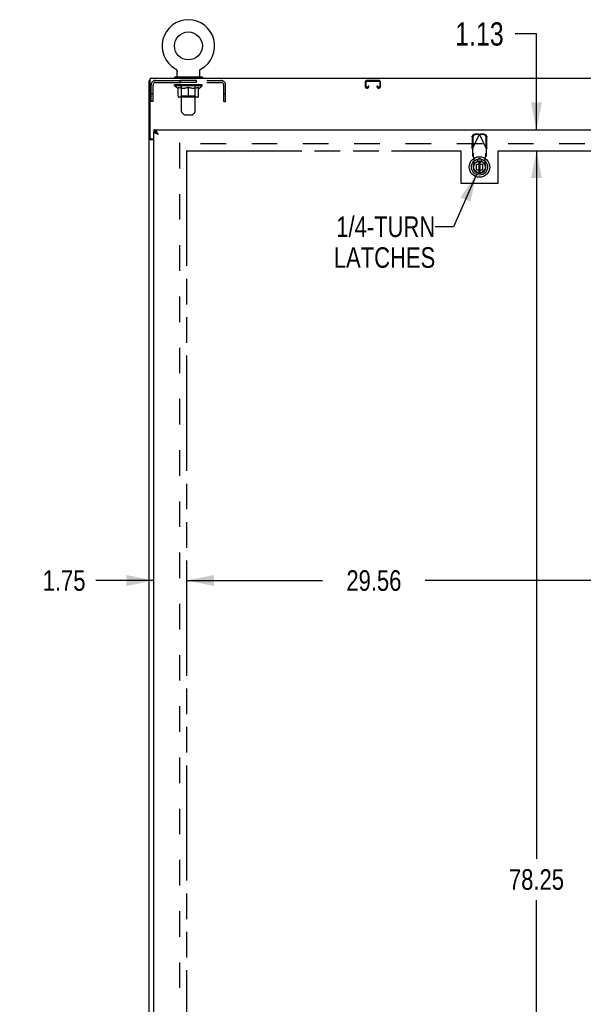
# Model space of a CAD drawing. Header units: inches. Extents: x 0 to 250, y 0 to 162.
# Tile 20 of 44: x 69 to 99, y 51 to 104. Entities that reach past the tile are written whole.
import ezdxf

# ---------------------------------------------------------------- set-up
doc = ezdxf.new("R2010")
doc.units = ezdxf.units.IN
doc.header["$LTSCALE"] = 13.75
doc.header["$MEASUREMENT"] = 0
doc.linetypes.add('HIDDEN', pattern=[0.2, 0.1, -0.1])
doc.linetypes.add('PHANTOM', pattern=[0.8, 0.45, -0.05, 0.1, -0.05, 0.1, -0.05])
doc.layers.get('0').update_dxf_attribs({"linetype": 'CONTINUOUS'})
for name, color, linetype in [('02___PRT_ALL_AXES', 7, 'CONTINUOUS'), ('AVAILABLE_DOOR_SPACE', 7, 'CONTINUOUS'), ('DEFAULT_2', 8, 'HIDDEN'), ('DIMENSIONS', 7, 'CONTINUOUS')]:
    doc.layers.add(name, color=color, linetype=linetype)
doc.styles.get("Standard").update_dxf_attribs({"font": 'txt', "width": 0.8})
doc.dimstyles.new('DIMSTYLE_1', dxfattribs={"dimtxt": 1.102941, "dimasz": 1.470588, "dimexe": 0.09, "dimexo": 0.07, "dimgap": 0.0375, "dimtad": 0, "dimtih": 1, "dimtoh": 1, "dimzin": 4, "dimdsep": 46, "dimtxsty": 'Standard', "dimblk": '_FILLED', "dimblk1": '_FILLED', "dimblk2": '_FILLED', "dimcen": 0.09, "dimadec": 0, "dimazin": 0, "dimtfac": 1, "dimtofl": 0, "dimtmove": 0, "dimatfit": 3, "dimldrblk": '_FILLED', "dimfxl": 0, "dimtolj": 1, "dimtzin": 4, "dimarcsym": 0})
doc.dimstyles.new('DIMSTYLE_2', dxfattribs={"dimtxt": 1.25, "dimasz": 1.470588, "dimexe": 0.09, "dimexo": 0.07, "dimgap": 0.0425, "dimtad": 0, "dimtih": 1, "dimtoh": 1, "dimzin": 4, "dimdsep": 46, "dimtxsty": 'Standard', "dimblk": '_FILLED', "dimblk1": '_FILLED', "dimblk2": '_FILLED', "dimcen": 0.09, "dimadec": 0, "dimazin": 0, "dimtfac": 1, "dimtofl": 0, "dimtmove": 0, "dimatfit": 3, "dimldrblk": '_FILLED', "dimfxl": 0, "dimtolj": 1, "dimtzin": 4, "dimarcsym": 0})
doc.dimstyles.get("Standard").update_dxf_attribs({"dimtxt": 1.25, "dimasz": 1.470588, "dimexe": 0.09, "dimexo": 0.07, "dimgap": 0.09, "dimtad": 0, "dimtih": 1, "dimtoh": 1, "dimzin": 4, "dimdsep": 46, "dimtxsty": 'Standard', "dimblk": '_FILLED', "dimblk1": '_FILLED', "dimblk2": '_FILLED', "dimcen": 0.09, "dimadec": 0, "dimazin": 0, "dimtp": 0.01, "dimtm": 0.01, "dimtfac": 1, "dimtofl": 0, "dimtmove": 0, "dimatfit": 3, "dimldrblk": '_FILLED', "dimfxl": 0, "dimtolj": 1, "dimtzin": 4, "dimarcsym": 0})

# ---------------------------------------------------------------- blocks, each defined once
blk = doc.blocks.new('_FILLED')
at = {"color": 0, "linetype": 'ByBlock'}
blk.add_solid([(0, 0), (-1, 0.2), (-1, -0.2)], dxfattribs=at)
blk = doc.blocks.new('*D11')
at = {"layer": 'DIMENSIONS', "color": 2, "linetype": 'Continuous'}
for p, q in [((76.212, 74.137), (73.1, 74.137)), ((77.962, 74.137), (80.903, 74.137))]:
    blk.add_line(p, q, dxfattribs=at)
at = {"layer": 'DIMENSIONS', "color": 2, "linetype": 'Continuous', "xscale": 1.4705882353, "yscale": 1.4705882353, "zscale": 1.4705882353}
blk.add_blockref('_FILLED', (76.212, 74.137), dxfattribs=at)
at = {"layer": 'DIMENSIONS', "color": 2, "linetype": 'Continuous', "xscale": 1.4705882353, "yscale": 1.4705882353, "zscale": 1.4705882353, "rotation": 180}
blk.add_blockref('_FILLED', (77.962, 74.137), dxfattribs=at)
at = {"layer": 'DIMENSIONS', "color": 2, "linetype": 'Continuous', "insert": (72.548, 74.688), "char_height": 1.1029, "width": 3.52941, "attachment_point": 3, "line_spacing_factor": 0.9}
blk.add_mtext('1.75', dxfattribs=at)
blk = doc.blocks.new('*D12')
at = {"layer": 'DIMENSIONS', "color": 2, "linetype": 'Continuous'}
for p, q in [((77.962, 74.137), (85.261, 74.137)), ((107.524, 74.137), (90.776, 74.137))]:
    blk.add_line(p, q, dxfattribs=at)
at = {"layer": 'DIMENSIONS', "color": 2, "linetype": 'Continuous', "xscale": 1.4705882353, "yscale": 1.4705882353, "zscale": 1.4705882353, "rotation": 180}
blk.add_blockref('_FILLED', (77.962, 74.137), dxfattribs=at)
at = {"layer": 'DIMENSIONS', "color": 2, "linetype": 'Continuous', "xscale": 1.4705882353, "yscale": 1.4705882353, "zscale": 1.4705882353}
blk.add_blockref('_FILLED', (107.524, 74.137), dxfattribs=at)
at = {"layer": 'DIMENSIONS', "color": 2, "linetype": 'Continuous', "insert": (88.018, 74.688), "char_height": 1.1029, "width": 4.41176, "attachment_point": 2, "line_spacing_factor": 0.9}
blk.add_mtext('29.56', dxfattribs=at)
blk = doc.blocks.new('*D14')
at = {"layer": 'DIMENSIONS', "color": 2, "linetype": 'Continuous'}
for p, q in [((96.738, 103.48), (95.604, 103.48)), ((96.738, 98.336), (96.738, 103.48)), ((96.54, 98.336), (98.062, 98.336)), ((96.54, 97.211), (98.062, 97.211)), ((96.738, 97.211), (96.738, 94.27))]:
    blk.add_line(p, q, dxfattribs=at)
at = {"layer": 'DIMENSIONS', "color": 2, "linetype": 'Continuous', "xscale": 1.4705882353, "yscale": 1.4705882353, "zscale": 1.4705882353}
for p, rotation in [((96.738, 98.336), 270), ((96.738, 97.211), 90)]:
    blk.add_blockref('_FILLED', p, dxfattribs=dict(at, rotation=rotation))
at = {"layer": 'DIMENSIONS', "color": 2, "linetype": 'Continuous', "insert": (94.979, 104.105), "char_height": 1.25, "width": 4, "attachment_point": 3, "line_spacing_factor": 0.9}
blk.add_mtext('1.13', dxfattribs=at)
blk = doc.blocks.new('*D15')
at = {"layer": 'DIMENSIONS', "color": 2, "linetype": 'Continuous'}
for p, q in [((96.54, 97.211), (98.062, 97.211)), ((96.738, 97.211), (96.738, 59.189)), ((96.738, 18.961), (96.738, 56.983)), ((96.54, 18.961), (98.062, 18.961))]:
    blk.add_line(p, q, dxfattribs=at)
at = {"layer": 'DIMENSIONS', "color": 2, "linetype": 'Continuous', "xscale": 1.4705882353, "yscale": 1.4705882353, "zscale": 1.4705882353}
for p, rotation in [((96.738, 97.211), 90), ((96.738, 18.961), 270)]:
    blk.add_blockref('_FILLED', p, dxfattribs=dict(at, rotation=rotation))
at = {"layer": 'DIMENSIONS', "color": 2, "linetype": 'Continuous', "insert": (96.738, 58.638), "char_height": 1.1029, "width": 4.41176, "attachment_point": 2, "line_spacing_factor": 0.9}
blk.add_mtext('78.25', dxfattribs=at)

msp = doc.modelspace()

# ---------------------------------------------------------------- linework, layer by layer
at = {"color": 7, "linetype": 'Continuous'}
for p, q in [((77.376, 101.607), (77.376, 101.607)), ((77.376, 101.607), (77.381, 101.604)), ((77.377, 101.606), (77.378, 101.606)), ((77.381, 101.604), (77.386, 101.6)), ((77.386, 101.6), (77.391, 101.597)), ((77.391, 101.597), (77.396, 101.593)), ((77.395, 101.594), (77.4, 101.59)), ((77.4, 101.59), (77.405, 101.586)), ((77.405, 101.586), (77.409, 101.582)), ((77.409, 101.582), (77.413, 101.577)), ((77.413, 101.577), (77.417, 101.573)), ((77.417, 101.573), (77.421, 101.568)), ((77.421, 101.568), (77.425, 101.564)), ((77.428, 101.559), (77.431, 101.554)), ((77.431, 101.554), (77.435, 101.549)), ((77.434, 101.549), (77.437, 101.543)), ((77.437, 101.544), (77.44, 101.538)), ((77.44, 101.538), (77.443, 101.533)), ((77.443, 101.533), (77.445, 101.527)), ((77.445, 101.527), (77.447, 101.522)), ((77.447, 101.522), (77.449, 101.516)), ((77.449, 101.516), (77.451, 101.51)), ((77.45, 101.51), (77.452, 101.504)), ((77.452, 101.505), (77.453, 101.499)), ((77.453, 101.499), (77.454, 101.493)), ((77.454, 101.493), (77.455, 101.487)), ((78.677, 101.487), (78.678, 101.493)), ((78.678, 101.493), (78.679, 101.499)), ((78.679, 101.499), (78.68, 101.505)), ((78.68, 101.504), (78.681, 101.51)), ((78.681, 101.51), (78.683, 101.516)), ((78.683, 101.516), (78.685, 101.522)), ((78.685, 101.522), (78.687, 101.527)), ((78.687, 101.527), (78.689, 101.533)), ((78.689, 101.533), (78.692, 101.538)), ((78.692, 101.538), (78.694, 101.544)), ((78.694, 101.543), (78.697, 101.549)), ((78.697, 101.549), (78.7, 101.554)), ((78.7, 101.554), (78.704, 101.559)), ((78.704, 101.559), (78.707, 101.564)), ((78.707, 101.564), (78.711, 101.568)), ((78.711, 101.568), (78.715, 101.573)), ((78.714, 101.573), (78.719, 101.577)), ((78.718, 101.577), (78.723, 101.582)), ((78.723, 101.582), (78.727, 101.586)), ((78.727, 101.586), (78.732, 101.59)), ((78.731, 101.59), (78.736, 101.594)), ((78.736, 101.593), (78.741, 101.597)), ((78.741, 101.597), (78.746, 101.6)), ((78.746, 101.6), (78.751, 101.604)), ((78.746, 101.6), (78.747, 101.601)), ((78.751, 101.604), (78.756, 101.607)), ((78.754, 101.606), (78.755, 101.606)), ((76.014, 100.982), (75.962, 100.982)), ((77.316, 101.164), (77.316, 101.122)), ((78.816, 101.164), (77.316, 101.164)), ((78.816, 101.122), (77.316, 101.122)), ((77.351, 101.122), (77.351, 101.086)), ((77.455, 101.487), (77.455, 101.481)), ((77.456, 101.475), (77.456, 101.47)), ((77.456, 101.184), (77.456, 101.47)), ((78.676, 101.481), (78.677, 101.487)), ((78.676, 101.475), (78.676, 101.481)), ((78.676, 101.475), (78.676, 101.481)), ((78.676, 101.47), (78.676, 101.475)), ((78.676, 101.184), (78.676, 101.47)), ((78.781, 101.122), (78.781, 101.086)), ((78.816, 101.164), (78.816, 101.122)), ((76.212, 98.336), (76.212, 98.232)), ((76.066, 97.835), (75.962, 97.835)), ((76.066, 97.835), (76.066, 97.846)), ((76.335, 98.191), (76.324, 98.198)), ((93.875, 95.95), (93.898, 95.961))]:
    msp.add_line(p, q, dxfattribs=at)
at = {"color": 3, "linetype": 'Continuous'}
for p, q in [((75.962, 11.19), (75.962, 100.982)), ((76.014, 97.906), (76.014, 101.086)), ((111.91, 101.086), (76.014, 101.086)), ((76.212, 98.336), (111.149, 98.336)), ((76.212, 97.794), (76.032, 97.794)), ((76.074, 97.846), (76.212, 97.846)), ((76.212, 17.94), (76.212, 98.232))]:
    msp.add_line(p, q, dxfattribs=at)
at = {"color": 6, "linetype": 'Continuous'}
for p, q in [((93.642, 96.648), (93.642, 96.023)), ((93.72, 96.023), (93.72, 96.648))]:
    msp.add_line(p, q, dxfattribs=at)
at = {"color": 7, "linetype": 'Continuous'}
for points in [[(77.425, 101.564), (77.428, 101.559), (77.431, 101.554)], [(77.455, 101.481), (77.456, 101.475), (77.456, 101.47)], [(76.081, 97.82), (76.079, 97.821), (76.076, 97.822), (76.074, 97.824), (76.072, 97.825), (76.07, 97.827), (76.068, 97.828), (76.067, 97.83), (76.066, 97.831), (76.066, 97.833), (76.066, 97.835)], [(76.106, 97.794), (76.106, 97.796), (76.106, 97.798), (76.105, 97.8), (76.105, 97.802), (76.104, 97.804), (76.103, 97.806), (76.101, 97.807), (76.1, 97.809), (76.098, 97.81), (76.095, 97.812), (76.093, 97.813), (76.091, 97.815), (76.089, 97.816), (76.086, 97.817), (76.081, 97.82)], [(76.324, 98.198), (76.313, 98.204), (76.301, 98.21), (76.29, 98.215), (76.279, 98.22), (76.268, 98.223), (76.257, 98.227), (76.245, 98.229), (76.234, 98.231), (76.223, 98.232), (76.212, 98.232)], [(76.458, 98.09), (76.447, 98.097), (76.436, 98.104), (76.425, 98.111), (76.414, 98.118), (76.404, 98.126), (76.394, 98.133), (76.384, 98.14), (76.375, 98.147), (76.366, 98.154), (76.358, 98.161), (76.35, 98.168), (76.343, 98.175), (76.337, 98.183), (76.331, 98.19), (76.328, 98.195)], [(76.458, 98.09), (76.447, 98.1), (76.436, 98.11), (76.425, 98.12), (76.414, 98.13), (76.402, 98.14), (76.391, 98.149), (76.38, 98.158), (76.369, 98.167), (76.357, 98.175), (76.346, 98.183), (76.335, 98.191)]]:
    msp.add_lwpolyline(points, dxfattribs=at)
at = {"color": 3, "linetype": 'Continuous'}
for points in [[(76.369, 98.223), (76.357, 98.238), (76.346, 98.251), (76.335, 98.264), (76.324, 98.276), (76.313, 98.287), (76.301, 98.297), (76.29, 98.306), (76.279, 98.314), (76.268, 98.321), (76.257, 98.326), (76.245, 98.331), (76.234, 98.334), (76.223, 98.336), (76.212, 98.336)], [(76.005, 97.806), (75.997, 97.809), (75.993, 97.81), (75.99, 97.811), (75.986, 97.813), (75.983, 97.814), (75.98, 97.815), (75.977, 97.817), (75.974, 97.818), (75.971, 97.82), (75.969, 97.822), (75.967, 97.823), (75.965, 97.825), (75.964, 97.827), (75.963, 97.829), (75.962, 97.831), (75.962, 97.833), (75.962, 97.835)], [(76.032, 97.794), (76.03, 97.795), (76.027, 97.797), (76.024, 97.799), (76.021, 97.8), (76.017, 97.802), (76.014, 97.803), (76.01, 97.804), (76.005, 97.806)], [(76.321, 98.143), (76.308, 98.149), (76.296, 98.155), (76.284, 98.161), (76.273, 98.167), (76.263, 98.173), (76.253, 98.179), (76.245, 98.185), (76.237, 98.191), (76.231, 98.197), (76.225, 98.203), (76.22, 98.209), (76.217, 98.215), (76.214, 98.221), (76.212, 98.226), (76.212, 98.232)], [(76.458, 98.09), (76.426, 98.102), (76.41, 98.108), (76.395, 98.114), (76.379, 98.12), (76.364, 98.126), (76.349, 98.131), (76.335, 98.137), (76.321, 98.143)], [(76.458, 98.09), (76.447, 98.107), (76.436, 98.125), (76.425, 98.142), (76.414, 98.159), (76.402, 98.176), (76.391, 98.192), (76.38, 98.208), (76.369, 98.223)]]:
    msp.add_lwpolyline(points, dxfattribs=at)
at = {"color": 7, "linetype": 'Continuous'}
for centre, radius in [((78.066, 102.836), 0.75), ((93.681, 96.336), 0.551), ((93.681, 96.336), 0.433), ((93.681, 96.336), 0.329), ((93.681, 96.336), 0.317)]:
    msp.add_circle(centre, radius, dxfattribs=at)
at = {"color": 6, "linetype": 'Continuous'}
msp.add_circle((93.681, 96.336), 0.315, dxfattribs=at)
at = {"color": 7, "linetype": 'Continuous'}
for centre, radius, start, end in [((78.066, 102.836), 1.41, 299.2655, 240.7345), ((77.476, 101.184), 0.02, 180, 270), ((78.656, 101.184), 0.02, 270, 360)]:
    msp.add_arc(centre, radius, start, end, dxfattribs=at)
at = {"color": 3, "linetype": 'Continuous'}
msp.add_arc((76.074, 97.906), 0.06, 180, 270, dxfattribs=at)
at = {"layer": '02___PRT_ALL_AXES', "color": 8, "linetype": 'HIDDEN'}
for p, q in [((77.628, 100.878), (77.628, 100.982)), ((78.503, 100.982), (77.628, 100.982)), ((78.503, 100.878), (78.503, 100.982)), ((78.503, 100.878), (77.628, 100.878))]:
    msp.add_line(p, q, dxfattribs=at)
at = {"layer": 'AVAILABLE_DOOR_SPACE', "color": 4, "linetype": 'PHANTOM'}
for p, q in [((77.962, 97.211), (77.962, 18.961)), ((77.962, 97.211), (92.681, 97.211)), ((92.681, 97.211), (92.681, 95.461)), ((94.681, 95.461), (94.681, 97.211)), ((94.681, 97.211), (107.524, 97.211)), ((92.681, 95.461), (94.681, 95.461))]:
    msp.add_line(p, q, dxfattribs=at)
at = {"layer": 'DEFAULT_2', "color": 8, "linetype": 'HIDDEN'}
for p, q in [((77.376, 101.607), (77.376, 101.607)), ((77.385, 101.601), (77.386, 101.6)), ((78.756, 101.607), (78.756, 101.607)), ((76.312, 100.982), (79.819, 100.982)), ((77.661, 101.164), (77.661, 101.086)), ((77.701, 99.319), (77.701, 101.134)), ((78.431, 99.319), (78.431, 101.134)), ((78.471, 101.164), (78.471, 101.086)), ((88.288, 100.982), (87.636, 100.982)), ((76.066, 99.857), (76.066, 100.736)), ((76.17, 99.857), (76.17, 100.736)), ((76.312, 100.878), (79.819, 100.878)), ((77.322, 100.69), (77.322, 100.744)), ((77.509, 100.559), (77.322, 100.69)), ((78.809, 100.69), (77.322, 100.69)), ((77.334, 100.737), (77.334, 100.744)), ((77.344, 100.733), (77.344, 100.737)), ((77.344, 100.733), (78.787, 100.733)), ((77.355, 100.733), (77.355, 100.737)), ((77.356, 100.733), (77.356, 100.737)), ((77.367, 100.737), (77.367, 100.744)), ((77.387, 100.733), (77.387, 100.737)), ((77.389, 100.733), (77.389, 100.737)), ((77.422, 100.737), (77.422, 100.744)), ((77.439, 100.733), (77.439, 100.737)), ((77.443, 100.733), (77.443, 100.737)), ((77.679, 100.736), (77.45, 100.736)), ((77.496, 100.737), (77.496, 100.744)), ((77.498, 100.733), (77.498, 100.736)), ((77.498, 100.733), (77.498, 100.736)), ((77.501, 100.733), (77.501, 100.736)), ((77.509, 100.559), (77.515, 100.559)), ((77.511, 100.733), (77.511, 100.737)), ((77.511, 100.733), (77.511, 100.736)), ((77.515, 100.733), (77.515, 100.737)), ((77.515, 100.135), (77.515, 100.614)), ((77.515, 100.614), (77.55, 100.601)), ((77.518, 100.733), (77.518, 100.737)), ((77.522, 100.733), (77.522, 100.736)), ((77.542, 100.733), (77.542, 100.736)), ((77.584, 100.589), (77.55, 100.601)), ((77.56, 100.733), (77.56, 100.736)), ((77.562, 100.733), (77.562, 100.739)), ((77.618, 100.579), (77.584, 100.589)), ((77.588, 100.737), (77.588, 100.744)), ((77.588, 100.733), (77.588, 100.736)), ((77.599, 100.733), (77.599, 100.737)), ((77.605, 100.733), (77.605, 100.737)), ((77.612, 100.733), (77.612, 100.736)), ((77.651, 100.571), (77.617, 100.579)), ((77.628, 100.733), (77.628, 100.741)), ((77.649, 100.733), (77.649, 100.736)), ((77.684, 100.564), (77.65, 100.571)), ((77.651, 100.733), (77.651, 100.736)), ((77.679, 100.733), (77.679, 100.736)), ((77.717, 100.559), (77.683, 100.564)), ((77.757, 100.736), (77.692, 100.736)), ((77.694, 100.737), (77.694, 100.744)), ((77.7, 100.138), (77.7, 100.686)), ((77.702, 100.733), (77.702, 100.737)), ((77.708, 100.733), (77.708, 100.737)), ((77.715, 100.733), (77.715, 100.743)), ((77.865, 100.559), (77.717, 100.559)), ((77.722, 100.733), (77.722, 100.736)), ((77.733, 100.733), (77.733, 100.736)), ((77.757, 100.733), (77.757, 100.736)), ((77.845, 100.736), (77.782, 100.736)), ((77.806, 100.733), (77.806, 100.736)), ((77.812, 100.737), (77.812, 100.744)), ((77.816, 100.733), (77.816, 100.737)), ((77.819, 100.733), (77.819, 100.744)), ((77.822, 100.733), (77.822, 100.737)), ((77.831, 100.733), (77.831, 100.737)), ((77.845, 100.733), (77.845, 100.736)), ((77.865, 100.559), (77.898, 100.564)), ((77.939, 100.736), (77.882, 100.736)), ((77.931, 100.571), (77.897, 100.564)), ((77.898, 100.733), (77.898, 100.736)), ((77.964, 100.579), (77.93, 100.571)), ((77.931, 100.736), (78.066, 100.744)), ((77.937, 100.737), (77.937, 100.744)), ((77.937, 100.737), (77.937, 100.744)), ((77.937, 100.744), (77.937, 100.744)), ((77.937, 100.733), (77.937, 100.737)), ((77.939, 100.733), (77.939, 100.736)), ((77.942, 100.733), (77.942, 100.737)), ((77.944, 100.733), (77.944, 100.737)), ((77.998, 100.589), (77.964, 100.579)), ((78.038, 100.736), (77.987, 100.736)), ((77.995, 100.733), (77.995, 100.736)), ((78.031, 100.601), (77.997, 100.589)), ((78.066, 100.614), (78.031, 100.601)), ((78.038, 100.733), (78.038, 100.736)), ((78.063, 100.737), (78.063, 100.737)), ((78.063, 100.733), (78.063, 100.737)), ((78.063, 100.733), (78.063, 100.737)), ((78.066, 100.737), (78.066, 100.744)), ((78.066, 100.091), (78.066, 100.614)), ((78.066, 100.614), (78.101, 100.601)), ((78.069, 100.733), (78.069, 100.737)), ((78.069, 100.733), (78.069, 100.737)), ((78.069, 100.737), (78.069, 100.737)), ((78.072, 100.736), (78.145, 100.736)), ((78.094, 100.733), (78.094, 100.736)), ((78.135, 100.589), (78.1, 100.601)), ((78.109, 100.736), (78.109, 100.742)), ((78.109, 100.742), (78.201, 100.736)), ((78.133, 100.736), (78.133, 100.74)), ((78.168, 100.579), (78.134, 100.589)), ((78.137, 100.733), (78.137, 100.736)), ((78.201, 100.571), (78.168, 100.579)), ((78.188, 100.733), (78.188, 100.737)), ((78.189, 100.733), (78.189, 100.737)), ((78.192, 100.733), (78.192, 100.736)), ((78.192, 100.736), (78.25, 100.736)), ((78.194, 100.737), (78.194, 100.744)), ((78.194, 100.744), (78.195, 100.744)), ((78.194, 100.733), (78.194, 100.737)), ((78.195, 100.737), (78.195, 100.744)), ((78.234, 100.564), (78.201, 100.571)), ((78.234, 100.733), (78.234, 100.736)), ((78.267, 100.559), (78.234, 100.564)), ((78.415, 100.559), (78.267, 100.559)), ((78.287, 100.733), (78.287, 100.736)), ((78.287, 100.736), (78.349, 100.736)), ((78.3, 100.733), (78.3, 100.737)), ((78.31, 100.733), (78.31, 100.737)), ((78.313, 100.733), (78.313, 100.744)), ((78.316, 100.733), (78.316, 100.737)), ((78.32, 100.737), (78.32, 100.744)), ((78.325, 100.733), (78.325, 100.736)), ((78.374, 100.733), (78.374, 100.736)), ((78.374, 100.736), (78.44, 100.736)), ((78.398, 100.733), (78.398, 100.736)), ((78.409, 100.733), (78.409, 100.736)), ((78.415, 100.559), (78.448, 100.564)), ((78.417, 100.733), (78.417, 100.743)), ((78.424, 100.733), (78.424, 100.737)), ((78.429, 100.733), (78.429, 100.737)), ((78.432, 100.138), (78.432, 100.686)), ((78.438, 100.737), (78.438, 100.744)), ((78.481, 100.571), (78.448, 100.564)), ((78.453, 100.733), (78.453, 100.736)), ((78.453, 100.736), (78.682, 100.736)), ((78.48, 100.733), (78.48, 100.736)), ((78.515, 100.579), (78.481, 100.571)), ((78.483, 100.733), (78.483, 100.736)), ((78.504, 100.733), (78.504, 100.741)), ((78.548, 100.589), (78.514, 100.579)), ((78.519, 100.733), (78.519, 100.736)), ((78.527, 100.733), (78.527, 100.737)), ((78.532, 100.733), (78.532, 100.737)), ((78.544, 100.737), (78.544, 100.744)), ((78.544, 100.733), (78.544, 100.736)), ((78.582, 100.601), (78.547, 100.589)), ((78.57, 100.733), (78.57, 100.739)), ((78.572, 100.733), (78.572, 100.736)), ((78.616, 100.614), (78.582, 100.601)), ((78.59, 100.733), (78.59, 100.736)), ((78.609, 100.733), (78.609, 100.736)), ((78.613, 100.733), (78.613, 100.737)), ((78.616, 100.135), (78.616, 100.614)), ((78.616, 100.559), (78.623, 100.559)), ((78.617, 100.733), (78.617, 100.737)), ((78.62, 100.733), (78.62, 100.736)), ((78.621, 100.733), (78.621, 100.737)), ((78.623, 100.559), (78.809, 100.69)), ((78.63, 100.733), (78.63, 100.736)), ((78.633, 100.733), (78.633, 100.736)), ((78.634, 100.733), (78.634, 100.736)), ((78.635, 100.737), (78.635, 100.744)), ((78.689, 100.733), (78.689, 100.737)), ((78.692, 100.733), (78.692, 100.737)), ((78.71, 100.737), (78.71, 100.744)), ((78.743, 100.733), (78.743, 100.737)), ((78.745, 100.733), (78.745, 100.737)), ((78.764, 100.737), (78.764, 100.744)), ((78.776, 100.733), (78.776, 100.737)), ((78.777, 100.733), (78.777, 100.737)), ((78.787, 100.733), (78.787, 100.737)), ((78.798, 100.737), (78.798, 100.744)), ((78.809, 100.69), (78.809, 100.744)), ((79.962, 99.857), (79.962, 100.736)), ((80.066, 99.857), (80.066, 100.736)), ((87.556, 100.902), (87.556, 100.656)), ((87.596, 100.656), (87.596, 100.902)), ((87.636, 100.942), (88.288, 100.942)), ((87.663, 100.616), (87.636, 100.616)), ((87.636, 100.576), (87.663, 100.576)), ((87.703, 100.67), (87.703, 100.656)), ((87.743, 100.67), (87.703, 100.67)), ((87.743, 100.656), (87.743, 100.67)), ((88.181, 100.67), (88.181, 100.656)), ((88.221, 100.67), (88.181, 100.67)), ((88.221, 100.656), (88.221, 100.67)), ((88.288, 100.616), (88.261, 100.616)), ((88.261, 100.576), (88.288, 100.576)), ((88.328, 100.902), (88.328, 100.656)), ((88.368, 100.656), (88.368, 100.902)), ((76.17, 100.262), (76.066, 100.262)), ((78.573, 100.091), (77.559, 100.091)), ((77.7, 100.138), (77.653, 100.091)), ((78.432, 100.138), (77.7, 100.138)), ((78.432, 100.138), (78.478, 100.091)), ((80.066, 100.262), (79.962, 100.262)), ((76.17, 99.857), (76.066, 99.857)), ((79.962, 99.857), (80.066, 99.857)), ((77.802, 99.177), (77.73, 99.248)), ((77.872, 99.147), (78.259, 99.147)), ((78.33, 99.177), (78.402, 99.248)), ((93.289, 97.945), (93.279, 97.354)), ((93.307, 97.306), (93.681, 98.094)), ((93.331, 97.925), (93.321, 97.335)), ((93.637, 98.107), (93.444, 98.104)), ((93.678, 98.087), (93.485, 98.084)), ((93.637, 98.107), (93.678, 98.087)), ((93.637, 98.107), (93.651, 98.103)), ((93.651, 98.103), (93.666, 98.098)), ((93.666, 98.098), (93.681, 98.094)), ((93.681, 98.094), (93.704, 98.1)), ((94.055, 97.306), (93.681, 98.094)), ((93.684, 98.087), (93.726, 98.107)), ((93.877, 98.084), (93.684, 98.087)), ((93.919, 98.104), (93.726, 98.107)), ((94.042, 97.335), (94.032, 97.925)), ((94.083, 97.354), (94.073, 97.945)), ((77.587, 97.638), (77.587, 18.534)), ((110.337, 97.586), (77.587, 97.586)), ((93.321, 97.335), (93.279, 97.354)), ((93.307, 97.306), (93.307, 96.932)), ((94.083, 97.354), (94.042, 97.335)), ((94.055, 96.932), (94.055, 97.306)), ((93.353, 97.046), (93.307, 97.088)), ((93.307, 96.932), (93.353, 96.891)), ((93.353, 96.891), (93.353, 97.046)), ((93.406, 96.69), (93.368, 96.887)), ((93.705, 96.777), (93.658, 96.777)), ((93.995, 96.887), (93.957, 96.69)), ((94.055, 97.088), (94.009, 97.046)), ((94.009, 97.046), (94.009, 96.891)), ((94.009, 96.891), (94.055, 96.932)), ((93.352, 96.396), (93.406, 96.69)), ((93.522, 96.176), (93.522, 96.495)), ((93.522, 96.495), (93.841, 96.495)), ((93.705, 96.604), (93.658, 96.604)), ((93.841, 96.495), (93.841, 96.176)), ((93.957, 96.69), (94.01, 96.396)), ((93.841, 96.176), (93.522, 96.176))]:
    msp.add_line(p, q, dxfattribs=at)
for points in [[(93.289, 97.945), (93.29, 97.96), (93.292, 97.975), (93.296, 97.99), (93.302, 98.005), (93.308, 98.019), (93.316, 98.032), (93.325, 98.045), (93.335, 98.056), (93.347, 98.067), (93.359, 98.076), (93.372, 98.084), (93.385, 98.091), (93.399, 98.096), (93.414, 98.1), (93.429, 98.103), (93.444, 98.104)], [(93.485, 98.084), (93.47, 98.083), (93.455, 98.08), (93.441, 98.076), (93.427, 98.071), (93.413, 98.064), (93.4, 98.056), (93.388, 98.047), (93.377, 98.036), (93.367, 98.025), (93.358, 98.012), (93.35, 97.999), (93.343, 97.985), (93.338, 97.971), (93.334, 97.956), (93.332, 97.94), (93.331, 97.925)], [(93.704, 98.1), (93.718, 98.105), (93.726, 98.107)], [(94.032, 97.925), (94.031, 97.94), (94.028, 97.956), (94.024, 97.971), (94.019, 97.985), (94.012, 97.999), (94.005, 98.012), (93.995, 98.025), (93.985, 98.036), (93.974, 98.047), (93.962, 98.056), (93.949, 98.064), (93.935, 98.071), (93.921, 98.076), (93.907, 98.08), (93.892, 98.083), (93.877, 98.084)], [(93.919, 98.104), (93.934, 98.103), (93.948, 98.1), (93.963, 98.096), (93.977, 98.091), (93.991, 98.084), (94.004, 98.076), (94.016, 98.067), (94.027, 98.056), (94.037, 98.045), (94.046, 98.032), (94.054, 98.019), (94.061, 98.005), (94.066, 97.99), (94.07, 97.975), (94.072, 97.96), (94.073, 97.945)], [(93.307, 97.306), (93.298, 97.322), (93.293, 97.33), (93.288, 97.338), (93.284, 97.346), (93.279, 97.354)], [(94.069, 97.33), (94.06, 97.314), (94.055, 97.306)], [(94.083, 97.354), (94.079, 97.346), (94.074, 97.338), (94.069, 97.33)], [(93.365, 96.935), (93.364, 96.95), (93.363, 96.964), (93.361, 96.978), (93.36, 96.991), (93.359, 97.003), (93.358, 97.013), (93.357, 97.023), (93.356, 97.031), (93.355, 97.037), (93.354, 97.042), (93.353, 97.046)], [(93.353, 96.891), (93.356, 96.891), (93.358, 96.89), (93.36, 96.89), (93.363, 96.889), (93.365, 96.888), (93.368, 96.887)], [(93.368, 96.887), (93.367, 96.903), (93.365, 96.935)], [(94.009, 97.046), (94.008, 97.042), (94.007, 97.037), (94.006, 97.031), (94.005, 97.023), (94.004, 97.013), (94.003, 97.003), (94.002, 96.991), (94.001, 96.978), (94, 96.964), (93.999, 96.95), (93.998, 96.935), (93.997, 96.919), (93.995, 96.887)], [(93.995, 96.887), (93.997, 96.888), (93.999, 96.889), (94.002, 96.89), (94.004, 96.89), (94.007, 96.891), (94.009, 96.891)]]:
    msp.add_lwpolyline(points, dxfattribs=at)
for centre, radius, start, end in [((76.312, 100.736), 0.246, 90, 180), ((77.671, 101.134), 0.03, 0, 90), ((78.461, 101.134), 0.03, 90, 180), ((79.819, 100.736), 0.246, 0, 90), ((87.636, 100.902), 0.08, 90, 180), ((88.288, 100.902), 0.08, 0, 90), ((76.312, 100.736), 0.142, 90, 180), ((77.653, 100.686), 0.0466, 0, 90), ((78.478, 100.686), 0.0466, 90, 180), ((79.819, 100.736), 0.142, 0, 90), ((87.636, 100.656), 0.08, 180, 270), ((87.636, 100.902), 0.04, 90, 180), ((87.636, 100.656), 0.04, 180, 270), ((87.663, 100.656), 0.08, 270, 360), ((87.663, 100.656), 0.04, 270, 360), ((88.261, 100.656), 0.08, 180, 270), ((88.261, 100.656), 0.04, 180, 270), ((88.288, 100.902), 0.04, 0, 90), ((88.288, 100.656), 0.08, 270, 360), ((88.288, 100.656), 0.04, 270, 360), ((77.559, 100.135), 0.0434, 180, 270), ((78.573, 100.135), 0.0434, 270, 360), ((77.801, 99.319), 0.1, 180, 225), ((77.872, 99.247), 0.1, 225, 270), ((78.259, 99.247), 0.1, 270, 315), ((78.331, 99.319), 0.1, 315, 360), ((93.658, 96.69), 0.0866, 90, 270), ((93.705, 96.69), 0.0866, 270, 90), ((93.681, 96.336), 0.335, 169.673, 10.327)]:
    msp.add_arc(centre, radius, start, end, dxfattribs=at)
for centre, major_axis, ratio, start_param, end_param in [((78.066, 100.744), (0.743, 0.008), 0.059247, 2.966439, 3.140971), ((77.299, 100.731), (0.232, 0), 0.060167, 0.426548, 1.470503), ((78.066, 100.744), (0.744, 0), 0.060167, 3.141593, 3.316126), ((77.299, 100.723), (0.232, 0.002), 0.059247, 1.374323, 1.469882), ((78.066, 100.744), (0.743, 0.015), 0.056515, 2.79136, 2.965893), ((77.271, 100.731), (0.232, 0.002), 0.059247, 0.251393, 1.295349), ((77.351, 100.731), (0.232, -0.002), 0.059247, 0.601702, 1.645657), ((78.066, 100.744), (0.743, -0.008), 0.059247, -2.966439, -2.791906), ((77.351, 100.723), (0.232, 0), 0.060167, 1.549477, 1.645036), ((77.271, 100.723), (0.232, 0.005), 0.056515, 1.199244, 1.294804), ((77.355, 100.725), (0.192, 0.002), 0.059247, 1.051627, 1.625044), ((77.332, 100.725), (0.192, 0.004), 0.056515, 0.876548, 1.449966), ((77.399, 100.725), (0.192, 0), 0.060167, 1.226781, 1.800198), ((78.066, 100.744), (0.743, 0.022), 0.052059, 2.616423, 2.790956), ((77.266, 100.731), (0.232, 0.005), 0.056515, 0.076315, 1.120271), ((77.424, 100.731), (0.232, -0.005), 0.056515, 0.77678, 1.820736), ((78.066, 100.744), (0.743, -0.015), 0.056515, -2.79136, -2.616827), ((77.424, 100.723), (0.232, -0.002), 0.059247, 1.724631, 1.82019), ((77.266, 100.723), (0.232, 0.007), 0.052059, 1.024308, 1.119867), ((77.331, 100.725), (0.192, 0.006), 0.052059, 0.701611, 1.275029), ((77.464, 100.725), (0.192, -0.002), 0.059247, 1.401935, 1.975352), ((78.066, 100.744), (0.743, 0.029), 0.046022, 2.441677, 2.61621), ((77.517, 100.731), (0.232, -0.007), 0.052059, 0.951717, 1.995673), ((77.287, 100.731), (0.232, 0.007), 0.052059, -0.098622, 0.945334), ((78.066, 100.744), (0.743, -0.022), 0.052059, -2.616423, -2.441891), ((77.517, 100.723), (0.232, -0.005), 0.056515, 1.899709, 1.995269), ((77.287, 100.723), (0.232, 0.009), 0.046022, 0.849561, 0.945121), ((77.352, 100.725), (0.192, 0.007), 0.046022, 0.526865, 1.100283), ((77.548, 100.725), (0.192, -0.004), 0.056515, 1.577013, 2.150431), ((78.066, 100.744), (0.743, 0.034), 0.038593, 2.267147, 2.44168), ((77.627, 100.731), (0.232, -0.009), 0.046022, 1.126463, 2.170419), ((77.33, 100.731), (0.232, 0.009), 0.046022, -0.273368, 0.770588), ((78.066, 100.744), (0.743, -0.029), 0.046022, -2.441677, -2.267144), ((77.627, 100.723), (0.232, -0.007), 0.052059, 2.074646, 2.170205), ((77.33, 100.723), (0.232, 0.011), 0.038593, 0.675031, 0.77059), ((77.396, 100.725), (0.192, 0.009), 0.038593, 0.352335, 0.925752), ((77.647, 100.725), (0.192, -0.006), 0.052059, 1.75195, 2.325367), ((78.066, 100.744), (0.743, 0.039), 0.030002, 2.09283, 2.267363), ((77.75, 100.731), (0.232, -0.011), 0.038593, 1.300994, 2.344949), ((77.396, 100.731), (0.232, 0.011), 0.038593, -0.447899, 0.596057), ((78.066, 100.744), (0.743, -0.034), 0.038593, -2.267147, -2.092614), ((77.75, 100.723), (0.232, -0.009), 0.046022, 2.249392, 2.344952), ((77.396, 100.723), (0.232, 0.012), 0.030002, 0.500714, 0.596274), ((77.459, 100.725), (0.192, 0.01), 0.030002, 0.178018, 0.751436), ((77.758, 100.725), (0.192, -0.007), 0.046022, 1.926696, 2.500114), ((77.483, 100.731), (0.232, 0.012), 0.030002, -0.622215, 0.421741), ((78.066, 100.744), (0.743, 0.042), 0.020513, 1.918702, 2.093235), ((77.882, 100.731), (0.232, -0.012), 0.030002, 1.47531, 2.519266), ((78.066, 100.744), (0.743, -0.039), 0.030002, -2.09283, -1.918297), ((77.882, 100.723), (0.232, -0.011), 0.038593, 2.423923, 2.519482), ((77.483, 100.723), (0.232, 0.013), 0.020513, 0.326586, 0.422146), ((77.541, 100.725), (0.192, 0.011), 0.020513, 0.00389, 0.577307), ((77.879, 100.725), (0.192, -0.009), 0.038593, 2.101227, 2.674644), ((77.587, 100.731), (0.232, 0.013), 0.020513, -0.796343, 0.247613), ((78.066, 100.744), (0.743, 0.044), 0.010411, 1.744712, 1.919245), ((78.02, 100.731), (0.232, -0.013), 0.020513, 1.649438, 2.693394), ((78.066, 100.744), (0.743, -0.042), 0.020513, -1.918702, -1.744169), ((78.02, 100.723), (0.232, -0.012), 0.030002, 2.598239, 2.693799), ((77.587, 100.723), (0.232, 0.014), 0.010411, 0.152596, 0.248156), ((77.639, 100.725), (0.192, 0.011), 0.010411, 6.113086, 6.686503), ((78.006, 100.725), (0.192, -0.01), 0.030002, 2.275543, 2.848961), ((77.706, 100.731), (0.232, 0.014), 0.010411, -0.970333, -0.000837), ((78.16, 100.731), (0.232, -0.014), 0.010411, 1.823428, 2.867384), ((78.066, 100.744), (0.743, -0.044), 0.010411, -1.744712, -1.56247), ((78.16, 100.723), (0.232, -0.013), 0.020513, 2.772368, 2.867927), ((78.135, 100.725), (0.192, -0.011), 0.020513, 2.449671, 3.023089), ((77.972, 100.731), (0.232, 0.014), 0.010411, 0.274209, 1.318165), ((77.871, 100.725), (0.192, 0.011), 0.010411, -0.000452, 0.517932), ((77.835, 100.723), (0.232, 0.014), 0.010411, 0.099676, 0.195236), ((78.066, 100.744), (0.743, 0.044), 0.010411, -1.571413, -1.39688), ((78.296, 100.723), (0.232, -0.014), 0.010411, 2.734394, 2.946357), ((78.261, 100.725), (0.192, -0.011), 0.010411, 2.623661, 3.141974), ((78.111, 100.731), (0.232, 0.013), 0.020513, 0.448199, 1.492154), ((77.997, 100.725), (0.192, 0.011), 0.020513, 0.118504, 0.691921), ((77.972, 100.723), (0.232, 0.013), 0.020513, 0.273666, 0.369225), ((78.426, 100.731), (0.232, -0.014), 0.010411, -3.140756, -2.17126), ((78.066, 100.744), (0.743, 0.042), 0.020513, -1.397424, -1.222891), ((78.066, 100.744), (0.743, -0.044), 0.010411, 1.222347, 1.39688), ((78.249, 100.731), (0.232, 0.012), 0.030002, 0.622327, 1.666283), ((78.126, 100.725), (0.192, 0.01), 0.030002, 0.292632, 0.86605), ((78.492, 100.725), (0.192, -0.011), 0.010411, 2.738275, 3.311692), ((78.545, 100.731), (0.232, -0.013), 0.020513, 2.89398, 3.937936), ((78.111, 100.723), (0.232, 0.012), 0.030002, 0.447794, 0.543354), ((78.545, 100.723), (0.232, -0.014), 0.010411, 2.893437, 2.988996), ((78.066, 100.744), (0.743, 0.039), 0.030002, -1.223295, -1.048762), ((78.066, 100.744), (0.743, -0.042), 0.020513, 1.048358, 1.222891), ((78.382, 100.731), (0.232, 0.011), 0.038593, 0.796643, 1.840599), ((78.252, 100.725), (0.192, 0.009), 0.038593, 0.466948, 1.040366), ((78.59, 100.725), (0.192, -0.011), 0.020513, 2.564285, 3.137703), ((78.649, 100.731), (0.232, -0.012), 0.030002, 2.719852, 3.763807), ((78.505, 100.731), (0.232, 0.009), 0.046022, 0.971174, 2.01513), ((78.249, 100.723), (0.232, 0.011), 0.038593, 0.62211, 0.71767), ((78.649, 100.723), (0.232, -0.013), 0.020513, 2.719447, 2.815007), ((78.066, 100.744), (0.743, 0.034), 0.038593, -1.048979, -0.874446), ((78.066, 100.744), (0.743, -0.039), 0.030002, 0.874229, 1.048762), ((78.373, 100.725), (0.192, 0.007), 0.046022, 0.641479, 1.214897), ((78.614, 100.731), (0.232, 0.007), 0.052059, 1.14592, 2.189876), ((78.672, 100.725), (0.192, -0.01), 0.030002, 2.390157, 2.963574), ((78.735, 100.731), (0.232, -0.011), 0.038593, 2.545535, 3.589491), ((78.485, 100.725), (0.192, 0.006), 0.052059, 0.816225, 1.389643), ((78.382, 100.723), (0.232, 0.009), 0.046022, 0.796641, 0.892201), ((78.735, 100.723), (0.232, -0.012), 0.030002, 2.545319, 2.640878), ((78.707, 100.731), (0.232, 0.005), 0.056515, 1.320857, 2.364813), ((78.066, 100.744), (0.743, 0.029), 0.046022, -0.874448, -0.699915), ((78.066, 100.744), (0.743, -0.034), 0.038593, 0.699913, 0.874446), ((78.801, 100.731), (0.232, -0.009), 0.046022, 2.371005, 3.41496), ((78.736, 100.725), (0.192, -0.009), 0.038593, 2.21584, 2.789258), ((78.584, 100.725), (0.192, 0.004), 0.056515, 0.991162, 1.564579), ((78.781, 100.731), (0.232, 0.002), 0.059247, 1.495935, 2.539891), ((78.845, 100.731), (0.232, -0.007), 0.052059, 2.196258, 3.240214), ((78.779, 100.725), (0.192, -0.007), 0.046022, 2.04131, 2.614727), ((78.505, 100.723), (0.232, 0.007), 0.052059, 0.971387, 1.066947), ((78.833, 100.731), (0.232, 0), 0.060167, 1.671089, 2.715045), ((78.801, 100.723), (0.232, -0.011), 0.038593, 2.371002, 2.466562), ((78.865, 100.731), (0.232, -0.005), 0.056515, 2.021322, 3.065278), ((78.066, 100.744), (0.743, 0.022), 0.052059, -0.699702, -0.525169), ((78.066, 100.744), (0.743, -0.029), 0.046022, 0.525382, 0.699915), ((78.667, 100.725), (0.192, 0.002), 0.059247, 1.16624, 1.739658), ((78.861, 100.731), (0.232, -0.002), 0.059247, 1.846243, 2.890199), ((78.801, 100.725), (0.192, -0.006), 0.052059, 1.866564, 2.439981), ((78.732, 100.725), (0.192, 0), 0.060167, 1.341394, 1.914812), ((78.8, 100.725), (0.192, -0.004), 0.056515, 1.691627, 2.265045), ((78.777, 100.725), (0.192, -0.002), 0.059247, 1.516549, 2.089966), ((78.614, 100.723), (0.232, 0.005), 0.056515, 1.146324, 1.241883), ((78.845, 100.723), (0.232, -0.009), 0.046022, 2.196472, 2.292031), ((78.066, 100.744), (0.743, 0.015), 0.056515, -0.524765, -0.350233), ((78.066, 100.744), (0.743, -0.022), 0.052059, 0.350636, 0.525169), ((78.707, 100.723), (0.232, 0.002), 0.059247, 1.321402, 1.416962), ((78.865, 100.723), (0.232, -0.007), 0.052059, 2.021726, 2.117285), ((78.066, 100.744), (0.743, 0.008), 0.059247, -0.349687, -0.175154), ((78.066, 100.744), (0.743, -0.015), 0.056515, 0.1757, 0.350233), ((78.781, 100.723), (0.232, 0), 0.060167, 1.496556, 1.592116), ((78.861, 100.723), (0.232, -0.005), 0.056515, 1.846789, 1.942348), ((78.833, 100.723), (0.232, -0.002), 0.059247, 1.67171, 1.76727), ((78.066, 100.744), (0.744, 0), 0.060167, -0.174533, 0), ((78.066, 100.744), (0.743, -0.008), 0.059247, 0.000621, 0.175154)]:
    msp.add_ellipse(centre, major_axis=major_axis, ratio=ratio, start_param=start_param, end_param=end_param, dxfattribs=at)

# ---------------------------------------------------------------- texts
at = {"layer": 'DIMENSIONS', "color": 2, "linetype": 'Continuous', "insert": (91.309, 93.684), "char_height": 1.1029, "width": 7.05882, "attachment_point": 3, "line_spacing_factor": 0.9}
msp.add_mtext('1/4-TURN\\PLATCHES', dxfattribs=at)

# ---------------------------------------------------------------- dimensions: what is measured, and where the dimension line sits
at = {"layer": 'DIMENSIONS', "color": 2, "linetype": 'Continuous'}
for base, p1, p2, angle, dimstyle, picture, middle in [((96.738016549, 98.336405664), (98.131545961, 97.211405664), (98.131545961, 98.336405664), 90, 'DIMSTYLE_2', '*D14', (92.979190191, 103.479839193)), ((76.212, 74.137), (77.962, 97.211), (76.212, 91.608), 180, 'DIMSTYLE_1', '*D11', (70.783, 74.137)), ((96.738, 18.961), (98.132, 97.211), (98.132, 18.961), 270, 'DIMSTYLE_1', '*D15', (96.738, 58.086))]:
    dim = msp.add_linear_dim(base=base, p1=p1, p2=p2, angle=angle, dimstyle=dimstyle, dxfattribs=at)
    dim.commit()
    dim.dimension.update_dxf_attribs({"geometry": picture, "text_midpoint": middle, "dimtype": 160})
dim = msp.add_linear_dim(base=(107.524, 74.137), p1=(77.962, 97.211), p2=(107.524, 58.961), dimstyle='DIMSTYLE_1', dxfattribs=at)
dim.commit()
dim.dimension.update_dxf_attribs({"geometry": '*D12', "text_midpoint": (88.018, 74.137), "dimtype": 160})

# ---------------------------------------------------------------- leaders
msp.add_leader([(93.523, 95.933), (92.28, 93.132), (91.309, 93.132)], dimstyle='Standard', override={"dimtad": 0}, dxfattribs=at)

doc.saveas('drawing.dxf')
